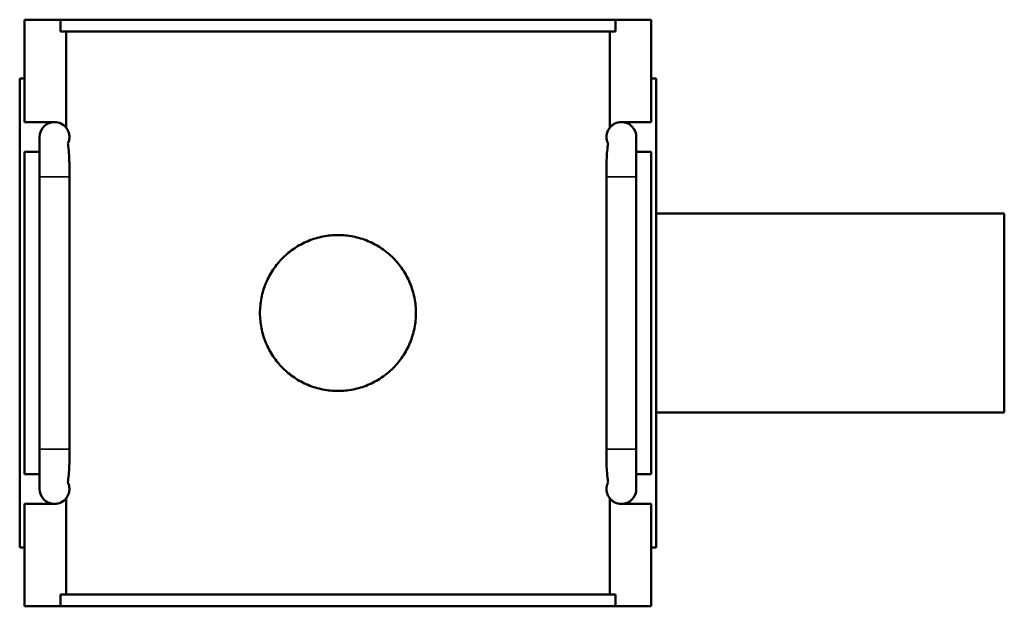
# Model space of a CAD drawing. Header units: millimetres. Extents: x 0 to 898, y -421 to 957.
# Tile 5 of 6: x 316 to 514, y 695 to 813. Entities that reach past the tile are written whole.
import ezdxf

# ---------------------------------------------------------------- set-up
doc = ezdxf.new("R2010")
doc.units = ezdxf.units.MM
doc.layers.add('Visible (ANSI)', color=7, linetype='Continuous', lineweight=50)
doc.layers.add('Visible Narrow (ANSI)', color=7, linetype='Continuous', lineweight=35)

msp = doc.modelspace()

# ---------------------------------------------------------------- linework, layer by layer
at = {"layer": 'Visible (ANSI)'}
for p, q in [((316.531, 792.286), (316.531, 812.886)), ((316.531, 812.886), (323.738, 812.886)), ((435.324, 812.886), (323.738, 812.886)), ((323.738, 810.526), (323.738, 812.886)), ((435.324, 812.886), (442.531, 812.886)), ((435.324, 812.886), (435.324, 810.526)), ((442.531, 792.286), (442.531, 812.886)), ((323.738, 810.526), (435.324, 810.526)), ((324.877, 791.186), (324.877, 810.526)), ((434.185, 791.186), (434.185, 810.526)), ((316.531, 801.086), (315.531, 801.086)), ((315.531, 706.686), (315.531, 801.086)), ((442.531, 801.086), (443.531, 801.086)), ((443.531, 706.686), (443.531, 801.086)), ((316.531, 792.286), (322.556, 792.286)), ((436.507, 792.286), (442.531, 792.286)), ((324.877, 791.156), (324.877, 791.186)), ((434.185, 791.156), (434.185, 791.186)), ((319.531, 789.286), (319.531, 781.286)), ((439.531, 781.286), (439.531, 789.286)), ((316.531, 721.486), (316.531, 786.286)), ((319.531, 786.286), (316.531, 786.286)), ((442.531, 786.286), (439.531, 786.286)), ((442.531, 721.486), (442.531, 786.286)), ((325.531, 781.286), (325.531, 783.026)), ((433.531, 783.026), (433.531, 781.286)), ((319.531, 726.486), (319.531, 781.286)), ((325.531, 726.486), (325.531, 781.286)), ((433.531, 781.286), (433.531, 726.486)), ((439.531, 781.286), (439.531, 726.486)), ((443.531, 773.886), (513.531, 773.886)), ((513.531, 733.886), (513.531, 773.886)), ((443.531, 733.886), (513.531, 733.886)), ((319.531, 726.486), (319.531, 718.486)), ((325.531, 724.745), (325.531, 726.486)), ((433.531, 726.486), (433.531, 724.745)), ((439.531, 718.486), (439.531, 726.486)), ((316.531, 721.486), (319.531, 721.486)), ((439.531, 721.486), (442.531, 721.486)), ((316.531, 694.886), (316.531, 715.486)), ((322.556, 715.486), (316.531, 715.486)), ((324.877, 716.585), (324.877, 716.616)), ((324.877, 697.246), (324.877, 716.585)), ((434.185, 716.585), (434.185, 716.616)), ((434.185, 697.246), (434.185, 716.585)), ((442.531, 715.486), (436.507, 715.486)), ((442.531, 694.886), (442.531, 715.486)), ((315.531, 706.686), (316.531, 706.686)), ((443.531, 706.686), (442.531, 706.686)), ((323.738, 697.246), (435.324, 697.246)), ((323.738, 694.886), (323.738, 697.246)), ((435.324, 697.246), (435.324, 694.886)), ((323.738, 694.886), (316.531, 694.886)), ((435.324, 694.886), (323.738, 694.886)), ((442.531, 694.886), (435.324, 694.886))]:
    msp.add_line(p, q, dxfattribs=at)
for centre, start, end in [((322.531, 789.286), 90, 180), ((322.531, 789.286), 38.56093, 90), ((322.556, 789.286), 39.30054, 90), ((436.507, 789.286), 90, 140.69946), ((436.531, 789.286), 90, 141.43907), ((436.531, 789.286), 0, 90), ((322.531, 718.486), 180, 270), ((436.531, 718.486), 270, 0), ((322.531, 718.486), 270, 321.43907), ((322.556, 718.486), 270, 320.69946), ((436.531, 718.486), 218.56093, 270), ((436.507, 718.486), 219.30054, 270)]:
    msp.add_arc(centre, 3, start, end, dxfattribs=at)
for points, knots in [([(324.877, 791.156), (324.919, 791.103), (324.962, 791.046), (325.104, 790.839), (325.206, 790.67), (325.371, 790.268), (325.445, 790.047), (325.501, 789.718), (325.512, 789.636), (325.527, 789.462), (325.531, 789.371), (325.531, 789.2), (325.527, 789.109), (325.512, 788.936), (325.501, 788.853), (325.445, 788.525), (325.371, 788.303), (325.277, 788.074), (325.247, 788.009), (325.217, 787.949)], [0.96988278, 0.96988278, 0.96988278, 0.96988278, 1.03401601, 1.03401601, 1.18173258, 1.18173258, 1.27560873, 1.27560873, 1.30119063, 1.30119063, 1.32677254, 1.32677254, 1.35235444, 1.35235444, 1.37793635, 1.37793635, 1.47181249, 1.47181249, 1.51553253, 1.51553253, 1.51553253, 1.51553253]), ([(433.846, 787.949), (433.816, 788.009), (433.785, 788.074), (433.692, 788.303), (433.618, 788.525), (433.562, 788.853), (433.55, 788.936), (433.535, 789.109), (433.531, 789.2), (433.531, 789.371), (433.535, 789.462), (433.55, 789.636), (433.562, 789.718), (433.618, 790.047), (433.692, 790.268), (433.856, 790.67), (433.959, 790.839), (434.101, 791.046), (434.143, 791.103), (434.185, 791.156)], [1.13776974, 1.13776974, 1.13776974, 1.13776974, 1.18149035, 1.18149035, 1.27536601, 1.27536601, 1.30094784, 1.30094784, 1.32652967, 1.32652967, 1.3521115, 1.3521115, 1.37769333, 1.37769333, 1.47156899, 1.47156899, 1.61925528, 1.61925528, 1.68341738, 1.68341738, 1.68341738, 1.68341738]), ([(325.217, 787.949), (325.242, 787.775), (325.266, 787.596), (325.44, 786.184), (325.5, 785.02), (325.529, 783.702), (325.531, 783.355), (325.531, 783.026)], [0.24529585, 0.24529585, 0.24529585, 0.24529585, 0.30705609, 0.30705609, 0.72351756, 0.72351756, 0.88464615, 0.88464615, 0.88464615, 0.88464615]), ([(433.531, 783.026), (433.532, 783.956), (433.555, 785.161), (433.72, 786.984), (433.778, 787.48), (433.846, 787.949)], [0.1869058, 0.1869058, 0.1869058, 0.1869058, 0.46036868, 0.46036868, 0.56910025, 0.56910025, 0.56910025, 0.56910025]), ([(395.211, 753.886), (395.211, 752.895), (395.116, 751.873), (394.716, 749.843), (394.412, 748.835), (393.611, 746.905), (393.112, 745.982), (391.963, 744.275), (391.312, 743.491), (389.926, 742.105), (389.142, 741.454), (387.435, 740.305), (386.512, 739.806), (384.581, 739.004), (383.574, 738.7), (381.544, 738.301), (380.521, 738.206), (378.541, 738.206), (377.519, 738.301), (375.489, 738.7), (374.481, 739.004), (372.551, 739.806), (371.627, 740.305), (369.92, 741.454), (369.137, 742.105), (367.751, 743.491), (367.099, 744.275), (365.95, 745.982), (365.452, 746.905), (364.65, 748.835), (364.346, 749.843), (363.947, 751.873), (363.851, 752.895), (363.851, 754.876), (363.947, 755.898), (364.346, 757.928), (364.65, 758.936), (365.452, 760.866), (365.95, 761.79), (367.099, 763.497), (367.751, 764.28), (369.137, 765.666), (369.92, 766.317), (371.627, 767.467), (372.551, 767.965), (374.481, 768.767), (375.489, 769.071), (377.519, 769.47), (378.541, 769.566), (380.521, 769.566), (381.544, 769.47), (383.574, 769.071), (384.581, 768.767), (386.512, 767.965), (387.435, 767.467), (389.142, 766.317), (389.926, 765.666), (391.312, 764.28), (391.963, 763.497), (393.112, 761.79), (393.611, 760.866), (394.412, 758.936), (394.716, 757.928), (395.116, 755.898), (395.211, 754.876), (395.211, 753.886)], [0, 0, 0, 0, 0.2970892, 0.2970892, 0.5941784, 0.5941784, 0.8912676, 0.8912676, 1.1883568, 1.1883568, 1.4853786, 1.4853786, 1.7824004, 1.7824004, 2.0794223, 2.0794223, 2.3764441, 2.3764441, 2.6734659, 2.6734659, 2.9704877, 2.9704877, 3.2675095, 3.2675095, 3.5645313, 3.5645313, 3.8616205, 3.8616205, 4.1587097, 4.1587097, 4.4557989, 4.4557989, 4.7528881, 4.7528881, 5.0499773, 5.0499773, 5.3470665, 5.3470665, 5.6441557, 5.6441557, 5.941245, 5.941245, 6.2382668, 6.2382668, 6.5352886, 6.5352886, 6.8323104, 6.8323104, 7.1293322, 7.1293322, 7.426354, 7.426354, 7.7233758, 7.7233758, 8.0203977, 8.0203977, 8.3174195, 8.3174195, 8.6145087, 8.6145087, 8.9115979, 8.9115979, 9.2086871, 9.2086871, 9.5057763, 9.5057763, 9.5057763, 9.5057763]), ([(325.531, 724.745), (325.53, 723.815), (325.508, 722.611), (325.342, 720.788), (325.284, 720.291), (325.217, 719.822)], [0.18690583, 0.18690583, 0.18690583, 0.18690583, 0.46036867, 0.46036867, 0.56910036, 0.56910036, 0.56910036, 0.56910036]), ([(433.846, 719.822), (433.821, 719.996), (433.797, 720.175), (433.623, 721.587), (433.562, 722.751), (433.534, 724.069), (433.531, 724.416), (433.531, 724.745)], [0.24529569, 0.24529569, 0.24529569, 0.24529569, 0.30705608, 0.30705608, 0.72351765, 0.72351765, 0.88464597, 0.88464597, 0.88464597, 0.88464597]), ([(325.217, 719.822), (325.247, 719.762), (325.277, 719.697), (325.371, 719.468), (325.445, 719.247), (325.501, 718.918), (325.512, 718.836), (325.527, 718.662), (325.531, 718.571), (325.531, 718.4), (325.527, 718.309), (325.512, 718.136), (325.501, 718.053), (325.445, 717.725), (325.371, 717.503), (325.206, 717.101), (325.104, 716.932), (324.962, 716.725), (324.919, 716.668), (324.877, 716.616)], [1.13801254, 1.13801254, 1.13801254, 1.13801254, 1.18173258, 1.18173258, 1.27560873, 1.27560873, 1.30119063, 1.30119063, 1.32677254, 1.32677254, 1.35235444, 1.35235444, 1.37793635, 1.37793635, 1.47181249, 1.47181249, 1.61952906, 1.61952906, 1.68366229, 1.68366229, 1.68366229, 1.68366229]), ([(434.185, 716.616), (434.143, 716.668), (434.101, 716.725), (433.959, 716.932), (433.856, 717.102), (433.692, 717.503), (433.618, 717.725), (433.562, 718.053), (433.55, 718.136), (433.535, 718.309), (433.531, 718.4), (433.531, 718.571), (433.535, 718.662), (433.55, 718.836), (433.562, 718.918), (433.618, 719.247), (433.692, 719.468), (433.785, 719.697), (433.816, 719.762), (433.846, 719.822)], [0.96964196, 0.96964196, 0.96964196, 0.96964196, 1.03380406, 1.03380406, 1.18149035, 1.18149035, 1.27536601, 1.27536601, 1.30094784, 1.30094784, 1.32652967, 1.32652967, 1.3521115, 1.3521115, 1.37769333, 1.37769333, 1.47156899, 1.47156899, 1.5152896, 1.5152896, 1.5152896, 1.5152896])]:
    msp.add_open_spline(points, degree=3, knots=knots, dxfattribs=at)
at = {"layer": 'Visible Narrow (ANSI)'}
for p, q in [((325.494, 781.286), (319.568, 781.286)), ((433.568, 781.286), (439.494, 781.286)), ((325.494, 726.486), (319.568, 726.486)), ((433.568, 726.486), (439.494, 726.486))]:
    msp.add_line(p, q, dxfattribs=at)

doc.saveas('drawing.dxf')
